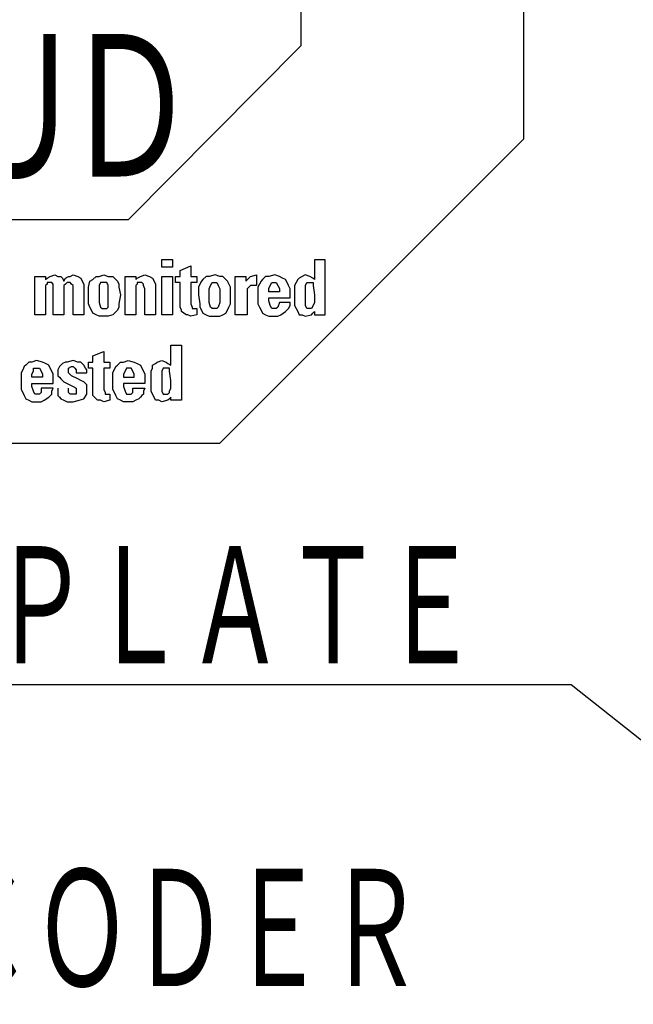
# Model space of a CAD drawing. Header units: millimetres. Extents: x 0 to 1300, y 0 to 891.
# Tile 82 of 124: x 268 to 312, y 709 to 780. Entities that reach past the tile are written whole.
import ezdxf

# ---------------------------------------------------------------- set-up
doc = ezdxf.new("R2010")
doc.units = ezdxf.units.MM
doc.header["$LTSCALE"] = 0.54643
doc.layers.add('NoLayerName_001', color=7, linetype='Continuous')
doc.styles.get("Standard").update_dxf_attribs({"font": 'txt', "bigfont": 'extfont2'})
doc.dimstyles.get("Standard").update_dxf_attribs({"dimtxt": 2.5, "dimasz": 2.5, "dimexe": 1, "dimexo": 1, "dimtad": 1, "dimdec": 3, "dimzin": 0, "dimdsep": 46, "dimtxsty": 'Standard', "dimcen": 2.5, "dimadec": 3, "dimazin": 0, "dimtfac": 0.75, "dimtdec": 3, "dimtmove": 0, "dimatfit": 3, "dimfxl": 1, "dimarcsym": 0})

# ---------------------------------------------------------------- blocks, each defined once
blk = doc.blocks.new('ETC_0001')
at = {"color": 7, "linetype": 'Continuous', "lineweight": 25}
for p, q in [((0.478, 0.882), (0.478, 1.36)), ((0.478, 1.36), (0.735, 1.36)), ((0.735, 1.36), (0.735, 0.037)), ((0.11, 0.919), (0.147, 0.956)), ((0.147, 0.956), (0.257, 0.993)), ((0.257, 0.993), (0.368, 0.956)), ((0.368, 0.956), (0.404, 0.919)), ((0, 0.735), (0.037, 0.809)), ((0, 0.662), (0, 0.735)), ((0.037, 0.882), (0.11, 0.919)), ((0.037, 0.809), (0.037, 0.882)), ((0.404, 0.919), (0.478, 0.882)), ((0, 0.515), (0, 0.662)), ((0, 0.331), (0, 0.515)), ((0, 0.257), (0, 0.331)), ((0.037, 0.184), (0, 0.257)), ((0.074, 0.11), (0.037, 0.184)), ((0.11, 0.037), (0.074, 0.11)), ((0.184, 0.037), (0.11, 0.037)), ((0.257, 0), (0.184, 0.037)), ((0.404, 0.037), (0.257, 0)), ((0.441, 0.074), (0.404, 0.037)), ((0.478, 0.11), (0.441, 0.074)), ((0.478, 0.037), (0.478, 0.11)), ((0.735, 0.037), (0.478, 0.037))]:
    blk.add_line(p, q, dxfattribs=at)
blk = doc.blocks.new('ETC_0002')
at = {"color": 7, "linetype": 'Continuous', "lineweight": 25}
for p, q in [((0.037, 0.625), (0, 0.551)), ((0, 0.551), (0, 0.331)), ((0.11, 0.625), (0.037, 0.625)), ((0.184, 0.625), (0.11, 0.625)), ((0.184, 0.551), (0.184, 0.625)), ((0.221, 0.331), (0.184, 0.551)), ((0, 0.331), (0, 0.147)), ((0.221, 0.147), (0.221, 0.331)), ((0, 0.147), (0, 0.074)), ((0, 0.074), (0.037, 0)), ((0.147, 0), (0.184, 0.037)), ((0.184, 0.074), (0.221, 0.147)), ((0.184, 0.037), (0.184, 0.074)), ((0.037, 0), (0.11, 0)), ((0.11, 0), (0.147, 0))]:
    blk.add_line(p, q, dxfattribs=at)
blk = doc.blocks.new('ETC_0003')
at = {"color": 7, "linetype": 'Continuous', "lineweight": 25}
for p, q in [((0.11, 0.882), (0.184, 0.956)), ((0.184, 0.956), (0.257, 0.956)), ((0.257, 0.956), (0.368, 0.993)), ((0.368, 0.993), (0.515, 0.956)), ((0.515, 0.956), (0.588, 0.919)), ((0, 0.699), (0.074, 0.846)), ((0.074, 0.846), (0.11, 0.882)), ((0.588, 0.919), (0.662, 0.882)), ((0.662, 0.882), (0.699, 0.809)), ((0.699, 0.809), (0.735, 0.735)), ((0.735, 0.735), (0.772, 0.662)), ((0, 0.515), (0, 0.699)), ((0, 0.294), (0, 0.515)), ((0.772, 0.662), (0.772, 0.441)), ((0.037, 0.221), (0, 0.294)), ((0.257, 0.441), (0.257, 0.368)), ((0.772, 0.441), (0.257, 0.441)), ((0.257, 0.368), (0.294, 0.257)), ((0.294, 0.257), (0.331, 0.184)), ((0.478, 0.294), (0.478, 0.331)), ((0.478, 0.331), (0.772, 0.331)), ((0.478, 0.221), (0.478, 0.294)), ((0.772, 0.331), (0.735, 0.257)), ((0.735, 0.257), (0.735, 0.184)), ((0.074, 0.147), (0.037, 0.221)), ((0.11, 0.074), (0.074, 0.147)), ((0.184, 0.037), (0.11, 0.074)), ((0.257, 0), (0.184, 0.037)), ((0.368, 0), (0.257, 0)), ((0.331, 0.184), (0.368, 0.184)), ((0.368, 0.184), (0.441, 0.184)), ((0.478, 0), (0.368, 0)), ((0.441, 0.184), (0.478, 0.221)), ((0.551, 0.037), (0.478, 0)), ((0.625, 0.074), (0.551, 0.037)), ((0.662, 0.11), (0.625, 0.074)), ((0.699, 0.147), (0.662, 0.11)), ((0.735, 0.184), (0.699, 0.147))]:
    blk.add_line(p, q, dxfattribs=at)
blk = doc.blocks.new('ETC_0004')
at = {"color": 7, "linetype": 'Continuous', "lineweight": 25}
for p, q in [((0.037, 0.147), (0, 0.074)), ((0, 0.074), (0, 0)), ((0, 0), (0.257, 0)), ((0.074, 0.221), (0.037, 0.147)), ((0.11, 0.221), (0.074, 0.221)), ((0.184, 0.221), (0.11, 0.221)), ((0.221, 0.147), (0.184, 0.221)), ((0.257, 0.074), (0.221, 0.147)), ((0.257, 0), (0.257, 0.074))]:
    blk.add_line(p, q, dxfattribs=at)
blk = doc.blocks.new('ETC_0005')
at = {"color": 7, "linetype": 'Continuous', "lineweight": 25}
for p, q in [((0.11, 1.103), (0.368, 1.213)), ((0.368, 1.213), (0.368, 0.956)), ((0, 0.956), (0.11, 0.956)), ((0, 0.809), (0, 0.956)), ((0.11, 0.956), (0.11, 1.103)), ((0.368, 0.956), (0.515, 0.956)), ((0.515, 0.956), (0.515, 0.809)), ((0.11, 0.809), (0, 0.809)), ((0.11, 0.221), (0.11, 0.809)), ((0.515, 0.809), (0.368, 0.809)), ((0.368, 0.809), (0.368, 0.294)), ((0.368, 0.294), (0.404, 0.221)), ((0.11, 0.147), (0.11, 0.221)), ((0.147, 0.11), (0.11, 0.147)), ((0.221, 0.037), (0.147, 0.11)), ((0.294, 0.037), (0.221, 0.037)), ((0.368, 0), (0.294, 0.037)), ((0.515, 0.037), (0.368, 0)), ((0.404, 0.221), (0.404, 0.184)), ((0.404, 0.184), (0.478, 0.184)), ((0.478, 0.184), (0.515, 0.184)), ((0.515, 0.184), (0.515, 0.037))]:
    blk.add_line(p, q, dxfattribs=at)
blk = doc.blocks.new('ETC_0006')
at = {"color": 7, "linetype": 'Continuous', "lineweight": 25}
for p, q in [((0.184, 0.956), (0.11, 0.919)), ((0.221, 0.956), (0.184, 0.956)), ((0.368, 0.993), (0.221, 0.956)), ((0.478, 0.956), (0.368, 0.993)), ((0.551, 0.956), (0.478, 0.956)), ((0.588, 0.919), (0.551, 0.956)), ((0.037, 0.846), (0, 0.772)), ((0, 0.772), (0, 0.699)), ((0.074, 0.882), (0.037, 0.846)), ((0.11, 0.919), (0.074, 0.882)), ((0.257, 0.809), (0.331, 0.846)), ((0.257, 0.735), (0.257, 0.809)), ((0.257, 0.699), (0.257, 0.735)), ((0.331, 0.846), (0.368, 0.846)), ((0.368, 0.846), (0.404, 0.809)), ((0.404, 0.809), (0.441, 0.772)), ((0.441, 0.772), (0.441, 0.699)), ((0.625, 0.882), (0.588, 0.919)), ((0.662, 0.809), (0.625, 0.882)), ((0.699, 0.772), (0.662, 0.809)), ((0.699, 0.699), (0.699, 0.772)), ((0, 0.699), (0, 0.625)), ((0, 0.625), (0.037, 0.588)), ((0.037, 0.588), (0.074, 0.551)), ((0.074, 0.551), (0.147, 0.478)), ((0.147, 0.478), (0.221, 0.441)), ((0.331, 0.625), (0.257, 0.699)), ((0.478, 0.551), (0.331, 0.625)), ((0.441, 0.699), (0.699, 0.699)), ((0.551, 0.515), (0.478, 0.551)), ((0.625, 0.478), (0.551, 0.515)), ((0.662, 0.441), (0.625, 0.478)), ((0, 0.331), (0, 0.221)), ((0.221, 0.441), (0.368, 0.368)), ((0.257, 0.257), (0.257, 0.331)), ((0.257, 0.221), (0.257, 0.257)), ((0.368, 0.368), (0.441, 0.331)), ((0.441, 0.331), (0.441, 0.257)), ((0.441, 0.257), (0.441, 0.221)), ((0.699, 0.404), (0.662, 0.441)), ((0.699, 0.294), (0.699, 0.404)), ((0.699, 0.184), (0.699, 0.294)), ((0, 0.221), (0, 0.147)), ((0, 0.147), (0.037, 0.11)), ((0.037, 0.11), (0.074, 0.074)), ((0.074, 0.074), (0.147, 0.037)), ((0.147, 0.037), (0.221, 0)), ((0.221, 0), (0.368, 0)), ((0.294, 0.184), (0.257, 0.221)), ((0.368, 0.184), (0.294, 0.184)), ((0.441, 0.184), (0.368, 0.184)), ((0.368, 0), (0.515, 0.037)), ((0.441, 0.221), (0.441, 0.184)), ((0.515, 0.037), (0.625, 0.074)), ((0.625, 0.074), (0.699, 0.184))]:
    blk.add_line(p, q, dxfattribs=at)
blk = doc.blocks.new('ETC_0007')
at = {"color": 7, "linetype": 'Continuous', "lineweight": 25}
for p, q in [((0.184, 0.956), (0.11, 0.882)), ((0.257, 0.956), (0.184, 0.956)), ((0.368, 0.993), (0.257, 0.956)), ((0.515, 0.956), (0.368, 0.993)), ((0.588, 0.919), (0.515, 0.956)), ((0.037, 0.772), (0, 0.699)), ((0.074, 0.846), (0.037, 0.772)), ((0.11, 0.882), (0.074, 0.846)), ((0.662, 0.882), (0.588, 0.919)), ((0.699, 0.809), (0.662, 0.882)), ((0.735, 0.735), (0.699, 0.809)), ((0.772, 0.662), (0.735, 0.735)), ((0, 0.699), (0, 0.515)), ((0, 0.515), (0, 0.294)), ((0.772, 0.441), (0.772, 0.662)), ((0, 0.294), (0.037, 0.221)), ((0.257, 0.368), (0.257, 0.441)), ((0.257, 0.441), (0.772, 0.441)), ((0.294, 0.257), (0.257, 0.368)), ((0.331, 0.184), (0.294, 0.257)), ((0.772, 0.331), (0.478, 0.331)), ((0.478, 0.331), (0.478, 0.221)), ((0.735, 0.257), (0.772, 0.331)), ((0.735, 0.184), (0.735, 0.257)), ((0.037, 0.221), (0.074, 0.147)), ((0.074, 0.147), (0.11, 0.074)), ((0.11, 0.074), (0.184, 0.037)), ((0.184, 0.037), (0.257, 0)), ((0.257, 0), (0.368, 0)), ((0.368, 0.184), (0.331, 0.184)), ((0.441, 0.184), (0.368, 0.184)), ((0.368, 0), (0.478, 0)), ((0.478, 0.221), (0.441, 0.184)), ((0.478, 0), (0.551, 0.037)), ((0.551, 0.037), (0.662, 0.11)), ((0.662, 0.11), (0.735, 0.184))]:
    blk.add_line(p, q, dxfattribs=at)
blk = doc.blocks.new('ETC_0008')
at = {"color": 7, "linetype": 'Continuous', "lineweight": 25}
for p, q in [((0, 0.074), (0.037, 0.147)), ((0, 0), (0, 0.074)), ((0.257, 0), (0, 0)), ((0.037, 0.147), (0.037, 0.221)), ((0.037, 0.221), (0.074, 0.221)), ((0.074, 0.221), (0.11, 0.221)), ((0.11, 0.221), (0.184, 0.221)), ((0.184, 0.221), (0.221, 0.147)), ((0.221, 0.147), (0.257, 0.074)), ((0.257, 0.074), (0.257, 0))]:
    blk.add_line(p, q, dxfattribs=at)
blk = doc.blocks.new('ETC_0016')
at = {"color": 7, "linetype": 'Continuous', "lineweight": 25}
for p, q in [((0.735, 1.36), (0.478, 1.36)), ((0.478, 1.36), (0.478, 0.882)), ((0.735, 0.037), (0.735, 1.36)), ((0.184, 0.956), (0.11, 0.919)), ((0.257, 0.993), (0.184, 0.956)), ((0.368, 0.956), (0.257, 0.993)), ((0.441, 0.919), (0.368, 0.956)), ((0.037, 0.809), (0, 0.735)), ((0, 0.735), (0, 0.662)), ((0.074, 0.882), (0.037, 0.809)), ((0.11, 0.919), (0.074, 0.882)), ((0.478, 0.882), (0.441, 0.919)), ((0, 0.662), (0, 0.515)), ((0, 0.515), (0, 0.331)), ((0, 0.331), (0, 0.257)), ((0, 0.257), (0.037, 0.184)), ((0.037, 0.184), (0.074, 0.11)), ((0.074, 0.11), (0.11, 0.037)), ((0.11, 0.037), (0.184, 0.037)), ((0.184, 0.037), (0.257, 0)), ((0.257, 0), (0.404, 0.037)), ((0.404, 0.037), (0.441, 0.074)), ((0.441, 0.074), (0.478, 0.11)), ((0.478, 0.11), (0.478, 0.037)), ((0.478, 0.037), (0.735, 0.037))]:
    blk.add_line(p, q, dxfattribs=at)
blk = doc.blocks.new('ETC_0017')
at = {"color": 7, "linetype": 'Continuous', "lineweight": 25}
for p, q in [((0, 0.551), (0.037, 0.625)), ((0, 0.331), (0, 0.551)), ((0.037, 0.625), (0.11, 0.625)), ((0.11, 0.625), (0.184, 0.625)), ((0.184, 0.625), (0.184, 0.588)), ((0.184, 0.588), (0.184, 0.551)), ((0.184, 0.551), (0.221, 0.331)), ((0, 0.147), (0, 0.331)), ((0.221, 0.331), (0.221, 0.147)), ((0, 0.074), (0, 0.147)), ((0.037, 0), (0, 0.074)), ((0.11, 0), (0.037, 0)), ((0.147, 0), (0.11, 0)), ((0.184, 0.074), (0.147, 0)), ((0.221, 0.147), (0.184, 0.074))]:
    blk.add_line(p, q, dxfattribs=at)
blk = doc.blocks.new('ETC_0018')
at = {"color": 7, "linetype": 'Continuous', "lineweight": 25}
for p, q in [((0.184, 0.956), (0.11, 0.882)), ((0.257, 0.956), (0.184, 0.956)), ((0.404, 0.993), (0.257, 0.956)), ((0.515, 0.956), (0.404, 0.993)), ((0.588, 0.919), (0.515, 0.956)), ((0.037, 0.772), (0, 0.699)), ((0.074, 0.846), (0.037, 0.772)), ((0.11, 0.882), (0.074, 0.846)), ((0.662, 0.882), (0.588, 0.919)), ((0.699, 0.809), (0.662, 0.882)), ((0.735, 0.735), (0.699, 0.809)), ((0.772, 0.662), (0.735, 0.735)), ((0, 0.699), (0, 0.515)), ((0, 0.515), (0, 0.294)), ((0.772, 0.441), (0.772, 0.662)), ((0, 0.294), (0.037, 0.221)), ((0.257, 0.368), (0.257, 0.441)), ((0.257, 0.441), (0.772, 0.441)), ((0.294, 0.257), (0.257, 0.368)), ((0.331, 0.184), (0.294, 0.257)), ((0.515, 0.331), (0.478, 0.221)), ((0.772, 0.331), (0.515, 0.331)), ((0.735, 0.184), (0.772, 0.257)), ((0.772, 0.257), (0.772, 0.331)), ((0.037, 0.221), (0.074, 0.147)), ((0.074, 0.147), (0.11, 0.074)), ((0.11, 0.074), (0.184, 0.037)), ((0.184, 0.037), (0.257, 0)), ((0.257, 0), (0.404, 0)), ((0.404, 0.184), (0.331, 0.184)), ((0.441, 0.184), (0.404, 0.184)), ((0.404, 0), (0.478, 0)), ((0.478, 0.221), (0.441, 0.184)), ((0.478, 0), (0.551, 0.037)), ((0.551, 0.037), (0.662, 0.11)), ((0.662, 0.11), (0.735, 0.184))]:
    blk.add_line(p, q, dxfattribs=at)
blk = doc.blocks.new('ETC_0019')
at = {"color": 7, "linetype": 'Continuous', "lineweight": 25}
for p, q in [((0, 0.074), (0.037, 0.147)), ((0, 0), (0, 0.074)), ((0.037, 0.147), (0.074, 0.221)), ((0.074, 0.221), (0.147, 0.221)), ((0.147, 0.221), (0.184, 0.221)), ((0.184, 0.221), (0.221, 0.147)), ((0.221, 0.147), (0.257, 0.074)), ((0.257, 0.074), (0.257, 0)), ((0.257, 0), (0, 0))]:
    blk.add_line(p, q, dxfattribs=at)
blk = doc.blocks.new('ETC_0020')
at = {"color": 7, "linetype": 'Continuous', "lineweight": 25}
for p, q in [((0.368, 0.919), (0.515, 0.956)), ((0.515, 0.956), (0.515, 0.699)), ((0, 0), (0, 0.919)), ((0, 0.919), (0.257, 0.919)), ((0.257, 0.919), (0.257, 0.809)), ((0.257, 0.809), (0.331, 0.882)), ((0.331, 0.882), (0.368, 0.919)), ((0.331, 0.662), (0.294, 0.625)), ((0.294, 0.625), (0.294, 0.588)), ((0.294, 0.588), (0.294, 0.478)), ((0.294, 0.478), (0.294, 0)), ((0.368, 0.699), (0.331, 0.662)), ((0.441, 0.699), (0.368, 0.699)), ((0.515, 0.699), (0.441, 0.699)), ((0.294, 0), (0, 0))]:
    blk.add_line(p, q, dxfattribs=at)
blk = doc.blocks.new('ETC_0021')
at = {"color": 7, "linetype": 'Continuous', "lineweight": 25}
for p, q in [((0.184, 0.956), (0.11, 0.882)), ((0.257, 0.956), (0.184, 0.956)), ((0.404, 0.993), (0.257, 0.956)), ((0.515, 0.956), (0.404, 0.993)), ((0.588, 0.956), (0.515, 0.956)), ((0.662, 0.882), (0.588, 0.956)), ((0.037, 0.772), (0, 0.699)), ((0.074, 0.846), (0.037, 0.772)), ((0.11, 0.882), (0.074, 0.846)), ((0.699, 0.846), (0.662, 0.882)), ((0.772, 0.699), (0.699, 0.846)), ((0, 0.699), (0, 0.515)), ((0, 0.515), (0.037, 0.294)), ((0.772, 0.515), (0.772, 0.699)), ((0.772, 0.294), (0.772, 0.515)), ((0.037, 0.294), (0.037, 0.221)), ((0.735, 0.221), (0.772, 0.294)), ((0.037, 0.221), (0.074, 0.147)), ((0.074, 0.147), (0.11, 0.074)), ((0.11, 0.074), (0.184, 0.037)), ((0.184, 0.037), (0.257, 0)), ((0.257, 0), (0.404, 0)), ((0.404, 0), (0.515, 0)), ((0.515, 0), (0.588, 0.037)), ((0.588, 0.037), (0.662, 0.074)), ((0.662, 0.074), (0.699, 0.147)), ((0.699, 0.147), (0.735, 0.221))]:
    blk.add_line(p, q, dxfattribs=at)
blk = doc.blocks.new('ETC_0022')
at = {"color": 7, "linetype": 'Continuous', "lineweight": 25}
for p, q in [((0, 0.478), (0.037, 0.551)), ((0, 0.331), (0, 0.478)), ((0.037, 0.551), (0.074, 0.625)), ((0.074, 0.625), (0.147, 0.625)), ((0.147, 0.625), (0.184, 0.625)), ((0.184, 0.625), (0.221, 0.551)), ((0.221, 0.551), (0.257, 0.478)), ((0.257, 0.478), (0.257, 0.331)), ((0, 0.147), (0, 0.331)), ((0.257, 0.331), (0.257, 0.147)), ((0.037, 0.037), (0, 0.147)), ((0.074, 0), (0.037, 0.037)), ((0.11, 0), (0.074, 0)), ((0.147, 0), (0.11, 0)), ((0.184, 0), (0.147, 0)), ((0.221, 0.037), (0.184, 0)), ((0.257, 0.147), (0.221, 0.037))]:
    blk.add_line(p, q, dxfattribs=at)
blk = doc.blocks.new('ETC_0023')
at = {"color": 7, "linetype": 'Continuous', "lineweight": 25}
for p, q in [((0.11, 1.103), (0.368, 1.213)), ((0.368, 1.213), (0.368, 0.956)), ((0, 0.956), (0.11, 0.956)), ((0, 0.809), (0, 0.956)), ((0.11, 0.956), (0.11, 1.103)), ((0.368, 0.956), (0.515, 0.956)), ((0.515, 0.956), (0.515, 0.809)), ((0.11, 0.809), (0, 0.809)), ((0.11, 0.221), (0.11, 0.809)), ((0.515, 0.809), (0.368, 0.809)), ((0.368, 0.809), (0.368, 0.294)), ((0.368, 0.294), (0.404, 0.221)), ((0.147, 0.147), (0.11, 0.221)), ((0.147, 0.11), (0.147, 0.147)), ((0.257, 0.037), (0.147, 0.11)), ((0.294, 0.037), (0.257, 0.037)), ((0.368, 0), (0.294, 0.037)), ((0.515, 0.037), (0.368, 0)), ((0.404, 0.221), (0.404, 0.184)), ((0.404, 0.184), (0.478, 0.184)), ((0.478, 0.184), (0.515, 0.184)), ((0.515, 0.184), (0.515, 0.037))]:
    blk.add_line(p, q, dxfattribs=at)
blk = doc.blocks.new('ETC_0024')
at = {"color": 7, "linetype": 'Continuous', "lineweight": 25}
for p, q in [((0, 0), (0, 0.184)), ((0, 0.184), (0.257, 0.184)), ((0.257, 0), (0, 0)), ((0.257, 0.184), (0.257, 0))]:
    blk.add_line(p, q, dxfattribs=at)
blk = doc.blocks.new('ETC_0025')
at = {"color": 7, "linetype": 'Continuous', "lineweight": 25}
for p, q in [((0, 0), (0, 0.919)), ((0, 0.919), (0.257, 0.919)), ((0.257, 0.919), (0.257, 0)), ((0.257, 0), (0, 0))]:
    blk.add_line(p, q, dxfattribs=at)
blk = doc.blocks.new('ETC_0026')
at = {"color": 7, "linetype": 'Continuous', "lineweight": 25}
for p, q in [((0.368, 0.919), (0.478, 0.956)), ((0.478, 0.956), (0.588, 0.919)), ((0, 0), (0, 0.919)), ((0, 0.919), (0.257, 0.919)), ((0.257, 0.919), (0.257, 0.846)), ((0.257, 0.846), (0.294, 0.882)), ((0.294, 0.735), (0.257, 0.699)), ((0.294, 0.882), (0.368, 0.919)), ((0.368, 0.772), (0.294, 0.772)), ((0.294, 0.772), (0.294, 0.735)), ((0.404, 0.772), (0.368, 0.772)), ((0.441, 0.735), (0.404, 0.772)), ((0.441, 0.699), (0.441, 0.735)), ((0.588, 0.919), (0.662, 0.882)), ((0.662, 0.882), (0.699, 0.809)), ((0.699, 0.809), (0.735, 0.735)), ((0.735, 0.735), (0.735, 0)), ((0.257, 0.699), (0.257, 0.625)), ((0.257, 0.625), (0.257, 0)), ((0.478, 0.625), (0.441, 0.699)), ((0.478, 0), (0.478, 0.625)), ((0.257, 0), (0, 0)), ((0.735, 0), (0.478, 0))]:
    blk.add_line(p, q, dxfattribs=at)
blk = doc.blocks.new('ETC_0027')
at = {"color": 7, "linetype": 'Continuous', "lineweight": 25}
for p, q in [((0.11, 0.882), (0.184, 0.956)), ((0.184, 0.956), (0.257, 0.956)), ((0.257, 0.956), (0.368, 0.993)), ((0.368, 0.993), (0.478, 0.956)), ((0.478, 0.956), (0.588, 0.956)), ((0.588, 0.956), (0.662, 0.882)), ((0, 0.699), (0.037, 0.846)), ((0.037, 0.846), (0.11, 0.882)), ((0.662, 0.882), (0.699, 0.846)), ((0.699, 0.846), (0.735, 0.772)), ((0.735, 0.772), (0.735, 0.699)), ((0, 0.515), (0, 0.699)), ((0, 0.294), (0, 0.515)), ((0.735, 0.699), (0.772, 0.515)), ((0.772, 0.515), (0.735, 0.294)), ((0.037, 0.221), (0, 0.294)), ((0.735, 0.294), (0.735, 0.221)), ((0.074, 0.147), (0.037, 0.221)), ((0.11, 0.074), (0.074, 0.147)), ((0.184, 0.037), (0.11, 0.074)), ((0.257, 0), (0.184, 0.037)), ((0.368, 0), (0.257, 0)), ((0.478, 0), (0.368, 0)), ((0.588, 0.037), (0.478, 0)), ((0.625, 0.074), (0.588, 0.037)), ((0.699, 0.147), (0.625, 0.074)), ((0.735, 0.221), (0.699, 0.147))]:
    blk.add_line(p, q, dxfattribs=at)
blk = doc.blocks.new('ETC_0028')
at = {"color": 7, "linetype": 'Continuous', "lineweight": 25}
for p, q in [((0.037, 0.625), (0, 0.551)), ((0, 0.551), (0, 0.478)), ((0, 0.478), (0, 0.331)), ((0.11, 0.625), (0.037, 0.625)), ((0.184, 0.625), (0.11, 0.625)), ((0.221, 0.551), (0.184, 0.625)), ((0.221, 0.478), (0.221, 0.551)), ((0.221, 0.331), (0.221, 0.478)), ((0, 0.331), (0, 0.147)), ((0.221, 0.147), (0.221, 0.331)), ((0, 0.147), (0.037, 0.037)), ((0.037, 0.037), (0.074, 0)), ((0.074, 0), (0.11, 0)), ((0.11, 0), (0.147, 0)), ((0.147, 0), (0.184, 0)), ((0.184, 0), (0.221, 0.037)), ((0.221, 0.037), (0.221, 0.147))]:
    blk.add_line(p, q, dxfattribs=at)
blk = doc.blocks.new('ETC_0029')
at = {"color": 7, "linetype": 'Continuous', "lineweight": 25}
for p, q in [((0.368, 0.919), (0.478, 0.956)), ((0.478, 0.956), (0.551, 0.919)), ((0.846, 0.919), (0.919, 0.956)), ((0.919, 0.956), (1.029, 0.919)), ((0, 0), (0, 0.919)), ((0, 0.919), (0.257, 0.919)), ((0.257, 0.919), (0.257, 0.846)), ((0.257, 0.846), (0.294, 0.882)), ((0.294, 0.735), (0.257, 0.699)), ((0.294, 0.882), (0.368, 0.919)), ((0.368, 0.772), (0.294, 0.772)), ((0.294, 0.772), (0.294, 0.735)), ((0.404, 0.772), (0.368, 0.772)), ((0.441, 0.735), (0.404, 0.772)), ((0.441, 0.699), (0.441, 0.735)), ((0.551, 0.919), (0.625, 0.919)), ((0.625, 0.919), (0.662, 0.882)), ((0.662, 0.882), (0.699, 0.809)), ((0.699, 0.809), (0.735, 0.882)), ((0.735, 0.735), (0.699, 0.699)), ((0.735, 0.882), (0.809, 0.919)), ((0.772, 0.772), (0.735, 0.735)), ((0.809, 0.772), (0.772, 0.772)), ((0.809, 0.919), (0.846, 0.919)), ((0.846, 0.772), (0.809, 0.772)), ((0.882, 0.735), (0.846, 0.772)), ((0.919, 0.699), (0.882, 0.735)), ((1.029, 0.919), (1.103, 0.882)), ((1.103, 0.882), (1.14, 0.809)), ((1.14, 0.809), (1.176, 0.735)), ((1.176, 0.735), (1.176, 0)), ((0.257, 0.699), (0.257, 0.625)), ((0.257, 0.625), (0.257, 0)), ((0.441, 0.625), (0.441, 0.699)), ((0.441, 0), (0.441, 0.625)), ((0.699, 0.699), (0.699, 0.625)), ((0.699, 0.625), (0.699, 0)), ((0.919, 0.625), (0.919, 0.699)), ((0.919, 0), (0.919, 0.625)), ((0.257, 0), (0, 0)), ((0.699, 0), (0.441, 0)), ((1.176, 0), (0.919, 0))]:
    blk.add_line(p, q, dxfattribs=at)
blk = doc.blocks.new('ETC_0055')
at = {"color": 7, "linetype": 'Continuous', "lineweight": 25}
for p, q in [((5.368, 12.243), (0, 12.243)), ((0, 12.243), (0, 7.316)), ((5.368, 9.559), (5.368, 12.243)), ((19.632, 12.243), (19.632, 9.559)), ((25, 12.243), (19.632, 12.243)), ((25, 7.316), (25, 12.243)), ((9.559, 5.368), (5.368, 9.559)), ((19.632, 9.559), (15.478, 5.368)), ((0, 7.316), (7.316, 0)), ((17.684, 0), (25, 7.316)), ((15.478, 5.368), (9.559, 5.368)), ((7.316, 0), (17.684, 0))]:
    blk.add_line(p, q, dxfattribs=at)
blk = doc.blocks.new('JZB_0006')
for name, p in [('ETC_0055', (0, 0)), ('ETC_0024', (16.287, 4.228)), ('ETC_0023', (16.618, 3.051)), ('ETC_0016', (19.485, 3.051)), ('ETC_0029', (13.235, 3.088)), ('ETC_0027', (14.522, 3.051)), ('ETC_0026', (15.404, 3.088)), ('ETC_0021', (17.169, 3.051)), ('ETC_0020', (18.051, 3.088)), ('ETC_0018', (18.603, 3.051)), ('ETC_0028', (14.779, 3.235)), ('ETC_0025', (16.287, 3.088)), ('ETC_0022', (17.426, 3.235)), ('ETC_0019', (18.86, 3.64)), ('ETC_0017', (19.743, 3.235)), ('ETC_0005', (14.522, 0.993)), ('ETC_0001', (16.029, 0.993)), ('ETC_0007', (12.904, 0.993)), ('ETC_0006', (13.787, 0.993)), ('ETC_0003', (15.11, 0.993)), ('ETC_0008', (13.162, 1.581)), ('ETC_0004', (15.368, 1.581)), ('ETC_0002', (16.287, 1.176))]:
    blk.add_blockref(name, p)
at = {"layer": 'NoLayerName_001', "color": 7, "lineweight": 50, "insert": (12.518, 7.983), "char_height": 3.88905, "attachment_point": 5}
blk.add_mtext('\\A1;\\W0.7576;\\T0.7500;ＳＵＤ', dxfattribs=at)

msp = doc.modelspace()

# ---------------------------------------------------------------- block references
at = {"layer": 'NoLayerName_001', "xscale": 3, "yscale": 3, "zscale": 3}
msp.add_blockref('JZB_0006', (229.09, 749.886), dxfattribs=at)

# ---------------------------------------------------------------- texts
at = {"layer": 'NoLayerName_001', "color": 3, "linetype": 'Continuous', "lineweight": 13, "char_height": 9.6, "attachment_point": 9, "line_spacing_factor": 0.6}
for s, insert in [('\\A1;\\W0.6667;ＮＡＭＥ\u3000ＰＬＡＴＥ', (300.8845, 733.0605)), ('\\A1;\\W0.6667;ＥＮＣＯＤＥＲ', (296.8618, 709.7681))]:
    msp.add_mtext(s, dxfattribs=dict(at, insert=insert))

# ---------------------------------------------------------------- leaders
at = {"layer": 'NoLayerName_001', "color": 3, "linetype": 'Continuous', "lineweight": 13, "annotation_type": 0, "has_hookline": 1, "hookline_direction": 1, "text_width": 77.8023}
msp.add_leader([(444.1345, 624.1196), (307.5095, 732.4355), (301.5095, 732.4355)], dimstyle='Standard', override={"dimtxt": 9.6, "dimasz": 6, "dimldrblk": 'OPEN30'}, dxfattribs=at)

doc.saveas('drawing.dxf')
